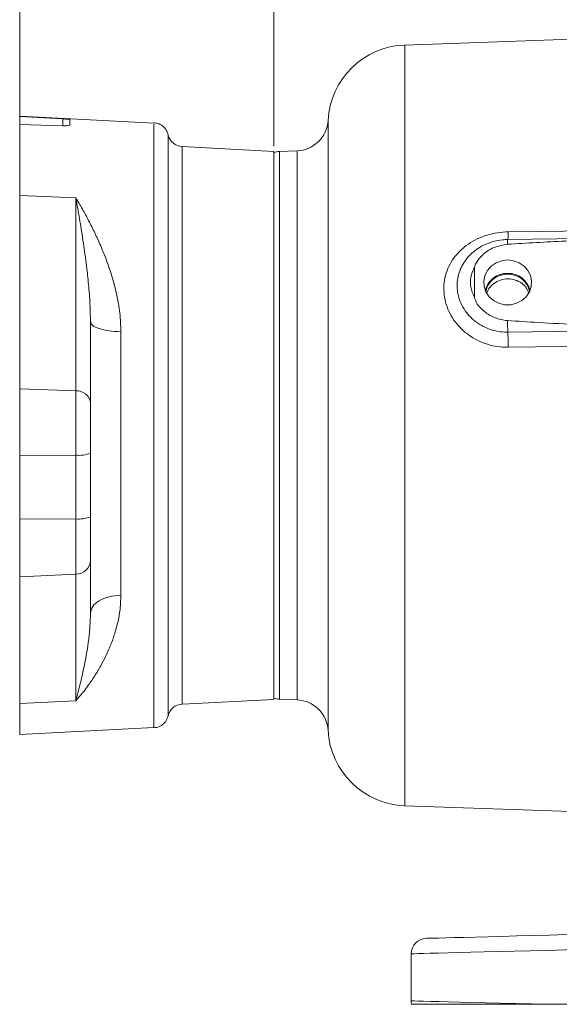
# Model space of a CAD drawing. Header units: inches. Extents: x 0.3 to 33.9, y 0.2 to 21.6.
# Tile 9 of 25: x 16.8 to 21, y 5 to 12.7. Entities that reach past the tile are written whole.
import ezdxf

# ---------------------------------------------------------------- set-up
doc = ezdxf.new("R2010")
doc.units = ezdxf.units.IN
doc.header["$MEASUREMENT"] = 0
doc.layers.add('SLD-0', color=7, linetype='Continuous', lineweight=15)
doc.styles.add('SLDTEXTSTYLE0', font='TXT', dxfattribs={"width": 0.75})
doc.dimstyles.new('SLDDIMSTYLE0', dxfattribs={"dimtxt": 0.25, "dimasz": 0.13, "dimexe": 0, "dimexo": 0.0625, "dimgap": 0.0625, "dimtad": 0, "dimtih": 1, "dimtoh": 1, "dimrnd": 1e-09, "dimzin": 12, "dimdsep": 46, "dimtxsty": 'SLDTEXTSTYLE0', "dimsah": 1, "dimcen": 0.09, "dimadec": 0, "dimazin": 3, "dimtfac": 1, "dimtofl": 0, "dimtmove": 0, "dimatfit": 3, "dimfxl": 1, "dimfrac": 2, "dimtolj": 1, "dimtzin": 12, "dimarcsym": 0})

# ---------------------------------------------------------------- blocks, each defined once
blk = doc.blocks.new('_D_8')
at = {"layer": 'SLD-0'}
for p, q in [((18.751, 11.6936), (18.751, 13.5957)), ((18.751, 13.4707), (20.4163, 13.4707)), ((20.5559, 13.5075), (20.5051, 13.5075)), ((20.5051, 13.5075), (20.5051, 13.1106)), ((21.5141, 13.5075), (21.5649, 13.5075)), ((21.5649, 13.5075), (21.5649, 13.1106)), ((23.319, 13.4707), (21.6536, 13.4707)), ((20.5051, 13.1106), (20.5559, 13.1106)), ((21.5649, 13.1106), (21.5141, 13.1106))]:
    blk.add_line(p, q, dxfattribs=at)
for points in [[(18.751, 13.4707), (18.881, 13.4507), (18.881, 13.4907)], [(23.319, 13.4707), (23.189, 13.4907), (23.189, 13.4507)]]:
    blk.add_solid(points, dxfattribs=at)
at = {"layer": 'SLD-0', "char_height": 0.25, "attachment_point": 1, "style": 'SLDTEXTSTYLE0'}
for s, insert in [('4.57', (20.6101, 13.8805, -2.4475)), ('116.0', (20.6193, 13.4329, -2.4475))]:
    blk.add_mtext(s, dxfattribs=dict(at, insert=insert))
blk = doc.blocks.new('_D_9')
at = {"layer": 'SLD-0'}
for p, q in [((16.776, 11.3608), (16.776, 14.7768)), ((16.776, 14.6518), (19.4288, 14.6518)), ((19.5684, 14.6886), (19.5176, 14.6886)), ((19.5176, 14.6886), (19.5176, 14.2917)), ((20.5266, 14.6886), (20.5774, 14.6886)), ((20.5774, 14.6886), (20.5774, 14.2917)), ((23.319, 14.6518), (20.6661, 14.6518)), ((19.5176, 14.2917), (19.5684, 14.2917)), ((20.5774, 14.2917), (20.5266, 14.2917))]:
    blk.add_line(p, q, dxfattribs=at)
for points in [[(16.776, 14.6518), (16.906, 14.6318), (16.906, 14.6718)], [(23.319, 14.6518), (23.189, 14.6718), (23.189, 14.6318)]]:
    blk.add_solid(points, dxfattribs=at)
at = {"layer": 'SLD-0', "char_height": 0.25, "attachment_point": 1, "style": 'SLDTEXTSTYLE0'}
for s, insert in [('6.54', (19.6226, 15.0616, -2.4475)), ('166.2', (19.6318, 14.614, -2.4475))]:
    blk.add_mtext(s, dxfattribs=dict(at, insert=insert))

msp = doc.modelspace()

# ---------------------------------------------------------------- linework, layer by layer
at = {"color": 7, "linetype": 'Continuous', "lineweight": 15}
for p, q in [((23.319, 12.6045), (19.7703, 12.4806)), ((17.8197, 11.8737), (16.776, 11.9284)), ((16.776, 11.9258), (16.776, 11.9284)), ((17.1112, 11.9068), (16.776, 11.9258)), ((16.776, 11.8634), (16.776, 11.9258)), ((16.776, 11.8634), (17.1112, 11.8525)), ((16.776, 11.3108), (16.776, 11.8634)), ((17.166, 11.8621), (17.166, 11.8997)), ((18.751, 11.654), (18.0397, 11.6913)), ((18.751, 11.6333), (18.751, 11.654)), ((18.751, 7.3951), (18.751, 11.6333)), ((18.932, 11.6584), (18.7948, 11.6536)), ((16.776, 11.3108), (17.2122, 11.2938)), ((16.776, 9.8093), (16.776, 11.3108)), ((17.2122, 9.7923), (17.2122, 11.2938)), ((20.5582, 10.968), (20.5705, 10.9688)), ((22.3705, 10.9923), (20.5701, 10.9695)), ((20.3122, 10.5187), (20.3122, 10.7522)), ((17.326, 9.7033), (17.326, 10.3293)), ((21.4455, 10.2597), (20.5703, 10.2487)), ((17.5629, 10.2524), (17.5629, 8.205)), ((16.776, 9.8093), (17.2122, 9.7923)), ((16.776, 9.2898), (16.776, 9.8093)), ((17.2122, 9.293), (17.2122, 9.7923)), ((16.776, 9.2898), (17.2122, 9.293)), ((16.776, 8.7947), (16.776, 9.2898)), ((17.2122, 8.7978), (17.2122, 9.293)), ((17.326, 8.8145), (17.326, 9.3097)), ((16.776, 8.7947), (17.2122, 8.7978)), ((16.776, 8.3474), (16.776, 8.7947)), ((17.2122, 8.368), (17.2122, 8.7978)), ((17.326, 8.0656), (17.326, 8.4757)), ((16.776, 8.3474), (17.2122, 8.368)), ((16.776, 7.364), (16.776, 8.3474)), ((17.2122, 7.3845), (17.2122, 8.368)), ((17.2122, 7.3845), (16.776, 7.364)), ((16.776, 7.1207), (16.776, 7.364)), ((18.0397, 7.3578), (18.751, 7.3951)), ((18.7948, 7.3955), (18.932, 7.3907)), ((16.776, 7.1207), (17.8197, 7.1754)), ((19.7703, 6.5685), (21.2674, 6.5162)), ((19.819, 5.0514), (19.819, 5.4176)), ((21.7666, 5.0249), (20.8955, 5.0249))]:
    msp.add_line(p, q, dxfattribs=at)
at = {"color": 8, "linetype": 'Continuous', "lineweight": 15}
for p, q in [((19.7703, 12.4806), (19.7703, 9.5245)), ((17.1112, 11.8525), (17.1112, 11.9068)), ((19.1729, 11.8947), (19.1729, 7.1544)), ((18.0397, 11.6913), (18.0397, 11.6702)), ((18.0397, 11.6702), (18.0397, 7.3578)), ((18.7948, 11.6536), (18.7948, 9.5245)), ((18.932, 9.5245), (18.932, 11.6584)), ((18.7948, 9.5245), (18.7948, 7.3955)), ((18.932, 7.3907), (18.932, 9.5245)), ((19.7703, 9.5245), (19.7703, 6.5685))]:
    msp.add_line(p, q, dxfattribs=at)
at = {"color": 7, "linetype": 'Continuous', "lineweight": 15, "flags": 128}
for points in [[(20.5732, 11.0287), (20.813, 11.0318), (21.7724, 11.0442), (23.319, 11.0641)], [(20.569, 10.8098), (20.5225, 10.8043), (20.479, 10.7882), (20.4411, 10.7626), (20.4113, 10.7289), (20.3914, 10.6894), (20.3826, 10.6464), (20.3856, 10.6028), (20.4, 10.5613), (20.4251, 10.5244), (20.4592, 10.4945), (20.5002, 10.4734), (20.5456, 10.4625), (20.5924, 10.4625), (20.6377, 10.4734), (20.6787, 10.4945), (20.7128, 10.5244), (20.7379, 10.5613), (20.7524, 10.6028), (20.7553, 10.6464), (20.7466, 10.6894), (20.7266, 10.7289), (20.6968, 10.7626), (20.6589, 10.7882), (20.6154, 10.8043), (20.569, 10.8098)], [(21.4483, 10.1421), (21.2085, 10.1392), (20.5732, 10.1312)], [(19.9358, 5.5376), (19.942, 5.5378), (19.9606, 5.5383), (19.9915, 5.5391), (20.0344, 5.5402), (20.089, 5.5416), (20.1551, 5.5433), (20.2321, 5.5454), (20.3196, 5.5477), (20.417, 5.5502), (20.5236, 5.553), (20.6388, 5.556), (20.7617, 5.5592), (20.8916, 5.5626), (21.0276, 5.5662), (21.1688, 5.5699), (21.3143, 5.5737), (21.463, 5.5776), (21.6142, 5.5816), (21.7666, 5.5855)], [(21.7666, 5.4656), (21.6125, 5.4618), (21.4596, 5.458), (21.3089, 5.4543), (21.1612, 5.4507), (21.0175, 5.4471), (20.8785, 5.4437), (20.7451, 5.4404), (20.6181, 5.4373), (20.4983, 5.4344), (20.3864, 5.4316), (20.283, 5.4291), (20.1887, 5.4267), (20.1042, 5.4247), (20.0299, 5.4228), (19.9662, 5.4213), (19.9136, 5.42), (19.8724, 5.419), (19.8428, 5.4182), (19.8249, 5.4178), (19.819, 5.4176)], [(19.819, 5.0514), (19.825, 5.0513), (19.8432, 5.0508), (19.8734, 5.0501), (19.9153, 5.0491), (19.9688, 5.0478), (20.0336, 5.0462), (20.1092, 5.0443), (20.1951, 5.0422), (20.2909, 5.0398), (20.396, 5.0372), (20.5097, 5.0344), (20.6314, 5.0314), (20.7602, 5.0283), (20.8955, 5.0249)]]:
    msp.add_lwpolyline(points, dxfattribs=at)
at = {"color": 7, "linetype": 'Continuous', "lineweight": 15}
for centre, radius, start, end in [((19.792, 11.861), 0.62, 92, 176.88827), ((18.9233, 11.9082), 0.25, 272, 356.88827), ((18.046, 11.8111), 0.12, 195.00396, 267), ((18.799, 11.5337), 0.12, 92, 113.57818), ((20.5641, 10.5304), 0.1752, 88.39286, 165.64629), ((20.564, 10.5313), 0.1681, 88.3112, 169.01038), ((20.5739, 10.5304), 0.1752, 14.35434, 91.60651), ((20.5739, 10.5313), 0.1681, 10.98969, 91.68874), ((23.0665, 10.3648), 2.4989, 180.5846, 182.66136), ((17.8147, 10.1227), 2.7585, 0.17796, 2.61975), ((17.2211, 9.6865), 0.1062, 9.10754, 94.76756), ((17.2391, 9.5061), 0.2148, 262.83279, 293.86257), ((17.2391, 9.011), 0.2148, 262.83297, 293.86239), ((17.2125, 8.4816), 0.1137, 269.89839, 356.99243), ((18.046, 7.238), 0.12, 93, 165.96243), ((18.799, 7.5154), 0.12, 246.42182, 268), ((18.9233, 7.1409), 0.25, 3.11173, 88), ((19.792, 7.1881), 0.62, 183.11173, 268), ((19.939, 5.4176), 0.12, 91.5, 180), ((19.939, 5.0514), 0.12, 180, 192.75741)]:
    msp.add_arc(centre, radius, start, end, dxfattribs=at)
at = {"color": 8, "linetype": 'Continuous', "lineweight": 15}
for centre, radius, start, end in [((20.2498, 11.0134), 0.3237, 352.15376, 2.71671), ((20.7351, 10.9402), 0.1676, 169.92656, 182.91209)]:
    msp.add_arc(centre, radius, start, end, dxfattribs=at)
at = {"color": 7, "linetype": 'Continuous', "lineweight": 15}
for points, knots in [([(17.166, 11.8997), (17.1653, 11.9003), (17.164, 11.9015), (17.1536, 11.9032), (17.1384, 11.9049), (17.1232, 11.9061), (17.1139, 11.9066), (17.1112, 11.9068)], [0, 0, 0, 0, 0.227484, 0.454984, 0.682067, 0.908587, 1, 1, 1, 1]), ([(17.1112, 11.8525), (17.1178, 11.8525), (17.1311, 11.8523), (17.1481, 11.854), (17.1603, 11.8568), (17.1655, 11.8597), (17.1659, 11.8616), (17.166, 11.8621)], [0, 0, 0, 0, 0.226447, 0.452905, 0.679278, 0.906074, 1, 1, 1, 1]), ([(17.9332, 11.7698), (17.9297, 11.7837), (17.9228, 11.8114), (17.8964, 11.846), (17.8601, 11.8703), (17.8318, 11.8744), (17.8176, 11.8765)], [0, 0, 0, 0, 0.250629, 0.500547, 0.750189, 1, 1, 1, 1]), ([(17.8192, 7.1847), (17.8192, 7.182), (17.8192, 7.1699), (17.8192, 7.2398), (17.8192, 7.3938), (17.8192, 7.6365), (17.8192, 7.95), (17.8192, 8.3244), (17.8192, 8.7449), (17.8192, 9.1953), (17.8192, 9.6584), (17.8192, 10.1163), (17.8192, 10.5515), (17.8192, 10.9473), (17.8192, 11.2882), (17.8192, 11.5621), (17.8192, 11.7546), (17.8192, 11.8619), (17.8192, 11.8637), (17.8192, 11.8644)], [0, 0, 0, 0, 0.018015, 0.080515, 0.143015, 0.205515, 0.268015, 0.330515, 0.393015, 0.455515, 0.518015, 0.580515, 0.643015, 0.705515, 0.768015, 0.830515, 0.893015, 0.955515, 1, 1, 1, 1]), ([(17.9294, 7.2672), (17.9294, 7.2672), (17.9294, 7.2673), (17.9294, 7.2717), (17.9294, 7.2801), (17.9294, 7.2894), (17.9294, 7.3), (17.9294, 7.3118), (17.9295, 7.3243), (17.9295, 7.345), (17.9295, 7.376), (17.9295, 7.4199), (17.9295, 7.4634), (17.9295, 7.5066), (17.9295, 7.5551), (17.9295, 7.6101), (17.9294, 7.6668), (17.9294, 7.7226), (17.9294, 7.7845), (17.9295, 7.8572), (17.9295, 7.9369), (17.9296, 8.0167), (17.9296, 8.0997), (17.9296, 8.1864), (17.9296, 8.2782), (17.9296, 8.3616), (17.9296, 8.4394), (17.9295, 8.5152), (17.9295, 8.6006), (17.9295, 8.6835), (17.9294, 8.759), (17.9294, 8.8305), (17.9294, 8.904), (17.9295, 8.975), (17.9295, 9.0459), (17.9295, 9.1223), (17.9296, 9.22), (17.9297, 9.3298), (17.9298, 9.4414), (17.9298, 9.5361), (17.9299, 9.6203), (17.9299, 9.6937), (17.9299, 9.7623), (17.9299, 9.8255), (17.9299, 9.8897), (17.9299, 9.9547), (17.9298, 10.0205), (17.9298, 10.082), (17.9297, 10.1452), (17.9297, 10.216), (17.9296, 10.2968), (17.9296, 10.3764), (17.9295, 10.4444), (17.9295, 10.5041), (17.9294, 10.5584), (17.9294, 10.6099), (17.9294, 10.6559), (17.9294, 10.6988), (17.9295, 10.7413), (17.9295, 10.786), (17.9296, 10.8331), (17.9297, 10.8772), (17.9298, 10.9238), (17.9299, 10.9775), (17.93, 11.0394), (17.9302, 11.0999), (17.9303, 11.1513), (17.9304, 11.1977), (17.9305, 11.2488), (17.9306, 11.3051), (17.9307, 11.3634), (17.9307, 11.4169), (17.9307, 11.4778), (17.9306, 11.5474), (17.9303, 11.6207), (17.93, 11.6827), (17.9297, 11.7305), (17.9294, 11.7676), (17.9294, 11.7875), (17.9296, 11.781), (17.9296, 11.7805)], [0, 0, 0, 0, 0.003038, 0.020269, 0.031353, 0.041519, 0.051073, 0.060015, 0.068344, 0.07606, 0.096927, 0.11526, 0.131061, 0.144609, 0.158082, 0.175278, 0.190573, 0.201814, 0.215783, 0.233195, 0.248891, 0.264586, 0.27975, 0.295279, 0.311175, 0.327437, 0.337166, 0.3493, 0.363941, 0.377421, 0.387582, 0.398344, 0.409564, 0.420282, 0.429619, 0.440542, 0.453412, 0.471694, 0.487548, 0.500975, 0.511976, 0.523393, 0.532262, 0.541296, 0.550496, 0.55986, 0.56939, 0.579086, 0.586768, 0.597243, 0.610512, 0.623055, 0.633542, 0.641972, 0.651034, 0.659309, 0.666796, 0.673494, 0.680557, 0.68816, 0.696302, 0.704982, 0.711543, 0.721403, 0.734562, 0.746657, 0.75699, 0.765892, 0.775843, 0.790133, 0.804054, 0.817609, 0.830798, 0.853347, 0.879318, 0.906119, 0.93132, 0.956218, 0.996688, 1, 1, 1, 1]), ([(17.2122, 11.2938), (17.2182, 11.2606), (17.229, 11.2002), (17.2439, 11.1129), (17.2578, 11.0284), (17.271, 10.943), (17.284, 10.8527), (17.2979, 10.746), (17.3118, 10.6182), (17.3233, 10.4741), (17.3251, 10.3761), (17.326, 10.3293)], [0, 0, 0, 0, 0.112067, 0.203731, 0.288011, 0.38702, 0.477209, 0.572703, 0.718096, 0.865407, 1, 1, 1, 1]), ([(17.2122, 11.2938), (17.2295, 11.2647), (17.2632, 11.2079), (17.3128, 11.1166), (17.3604, 11.0215), (17.4048, 10.9239), (17.4501, 10.8124), (17.4924, 10.6896), (17.5303, 10.5467), (17.5571, 10.4024), (17.561, 10.3007), (17.5629, 10.2524)], [0, 0, 0, 0, 0.104409, 0.203915, 0.306493, 0.409204, 0.502325, 0.632957, 0.751932, 0.882132, 1, 1, 1, 1]), ([(20.5732, 10.1312), (20.5535, 10.1316), (20.5058, 10.1326), (20.4312, 10.1469), (20.3524, 10.1748), (20.2798, 10.2152), (20.2155, 10.2659), (20.1616, 10.3259), (20.1192, 10.3926), (20.0898, 10.4645), (20.0736, 10.5394), (20.0718, 10.6153), (20.084, 10.6901), (20.1104, 10.7613), (20.1497, 10.8272), (20.2009, 10.8856), (20.2623, 10.9355), (20.3322, 10.9756), (20.4087, 11.0052), (20.4898, 11.0242), (20.5454, 11.0272), (20.5732, 11.0287)], [0, 0, 0, 0, 0.038377, 0.09291, 0.147439, 0.201566, 0.255685, 0.308751, 0.361806, 0.414177, 0.466541, 0.51909, 0.571642, 0.624715, 0.677797, 0.731116, 0.784444, 0.838115, 0.891791, 0.945895, 1, 1, 1, 1]), ([(20.5701, 10.9684), (20.5561, 10.9682), (20.5199, 10.9678), (20.4626, 10.9568), (20.4217, 10.9412), (20.4014, 10.9335)], [0, 0, 0, 0, 0.242392, 0.624137, 1, 1, 1, 1]), ([(22.6688, 10.9959), (22.5888, 10.995), (22.1888, 10.9903), (21.6385, 10.979), (21.018, 10.9597), (20.7178, 10.941), (20.5677, 10.9317)], [0, 0, 0, 0, 0.114153, 0.570776, 0.785343, 1, 1, 1, 1]), ([(20.5677, 10.9317), (20.5316, 10.9255), (20.4595, 10.9131), (20.3764, 10.8585), (20.3328, 10.8045), (20.3151, 10.77), (20.3128, 10.7563), (20.3122, 10.7522)], [0, 0, 0, 0, 0.322606, 0.642639, 0.869131, 0.960935, 1, 1, 1, 1]), ([(20.3122, 10.7522), (20.3056, 10.7398), (20.2863, 10.7032), (20.2774, 10.6504), (20.282, 10.5829), (20.2996, 10.5455), (20.3122, 10.5187)], [0, 0, 0, 0, 0.169372, 0.500138, 0.642092, 1, 1, 1, 1]), ([(20.7315, 10.5568), (20.7246, 10.5719), (20.7102, 10.6034), (20.668, 10.639), (20.6149, 10.661), (20.5562, 10.6653), (20.4989, 10.6519), (20.4504, 10.6216), (20.4182, 10.5863), (20.4105, 10.5603), (20.4079, 10.5516)], [0, 0, 0, 0, 0.123653, 0.258367, 0.393563, 0.528756, 0.66359, 0.798199, 0.932889, 1, 1, 1, 1]), ([(20.3122, 10.5187), (20.3139, 10.5114), (20.3207, 10.4828), (20.3579, 10.4323), (20.4251, 10.3777), (20.5022, 10.3474), (20.5512, 10.3413), (20.5677, 10.3393)], [0, 0, 0, 0, 0.070467, 0.277117, 0.56329, 0.852377, 1, 1, 1, 1]), ([(20.5677, 10.3393), (20.6475, 10.3338), (20.9392, 10.3138), (21.2316, 10.3049), (21.444, 10.2985)], [0, 0, 0, 0, 0.273569, 1, 1, 1, 1]), ([(17.326, 10.3293), (17.3295, 10.3196), (17.3365, 10.3001), (17.3907, 10.2752), (17.4686, 10.2572), (17.5314, 10.254), (17.5629, 10.2524)], [0, 0, 0, 0, 0.25, 0.500001, 0.749999, 1, 1, 1, 1]), ([(17.326, 9.3097), (17.326, 9.3455), (17.326, 9.4182), (17.326, 9.5257), (17.326, 9.6251), (17.326, 9.6775), (17.326, 9.7033)], [0, 0, 0, 0, 0.246231, 0.5, 0.753769, 1, 1, 1, 1]), ([(17.326, 8.4757), (17.326, 8.4936), (17.326, 8.53), (17.326, 8.612), (17.326, 8.7081), (17.326, 8.7794), (17.326, 8.8145)], [0, 0, 0, 0, 0.246231, 0.5, 0.753769, 1, 1, 1, 1]), ([(17.5629, 8.205), (17.5617, 8.1718), (17.5593, 8.1026), (17.5417, 8.0032), (17.5163, 7.9074), (17.4837, 7.8156), (17.4465, 7.7313), (17.4047, 7.6512), (17.3604, 7.5773), (17.3127, 7.5075), (17.2631, 7.4426), (17.2295, 7.4042), (17.2122, 7.3845)], [0, 0, 0, 0, 0.093304, 0.194422, 0.294178, 0.392052, 0.49777, 0.59109, 0.693695, 0.796054, 0.895815, 1, 1, 1, 1]), ([(17.5629, 8.205), (17.5314, 8.2021), (17.4686, 8.1964), (17.3907, 8.1638), (17.3365, 8.1186), (17.3295, 8.0833), (17.326, 8.0656)], [0, 0, 0, 0, 0.25, 0.5, 0.750001, 1, 1, 1, 1]), ([(17.326, 8.0656), (17.3252, 8.0323), (17.3236, 7.9622), (17.3129, 7.8618), (17.2984, 7.7622), (17.282, 7.674), (17.2651, 7.5946), (17.2491, 7.5264), (17.2315, 7.4558), (17.2192, 7.4102), (17.2122, 7.3845)], [0, 0, 0, 0, 0.128072, 0.269882, 0.40662, 0.547288, 0.65738, 0.768037, 0.869042, 1, 1, 1, 1]), ([(17.8176, 7.1736), (17.8318, 7.1757), (17.8601, 7.1798), (17.8962, 7.2041), (17.9205, 7.2348), (17.9266, 7.2579), (17.929, 7.2673)], [0, 0, 0, 0, 0.271669, 0.54311, 0.814802, 1, 1, 1, 1]), ([(20.8955, 5.0249), (20.8257, 5.0249), (20.6909, 5.0249), (20.5097, 5.0249), (20.3486, 5.0249), (20.2059, 5.0249), (20.0839, 5.0249), (19.9833, 5.0249), (19.8975, 5.0249), (19.8349, 5.0249), (19.8263, 5.0249), (19.8219, 5.0249)], [0, 0, 0, 0, 0.110367, 0.212962, 0.315885, 0.418482, 0.52113, 0.624104, 0.726755, 0.863377, 1, 1, 1, 1])]:
    msp.add_open_spline(points, degree=3, knots=knots, dxfattribs=at)
at = {"color": 8, "linetype": 'Continuous', "lineweight": 15}
msp.add_open_spline([(20.5703, 10.2487), (20.5676, 10.2487), (20.5419, 10.2486), (20.4924, 10.2532), (20.4251, 10.2713), (20.3619, 10.3007), (20.3059, 10.3398), (20.2576, 10.3878), (20.2201, 10.4418), (20.1932, 10.5007), (20.179, 10.5576), (20.1733, 10.6331), (20.1897, 10.725), (20.2475, 10.827), (20.3242, 10.8927), (20.3789, 10.9255), (20.4004, 10.933), (20.4015, 10.9334)], degree=3, knots=[0, 0, 0, 0, 0.00772, 0.073637, 0.14166, 0.207137, 0.274687, 0.339606, 0.406607, 0.469107, 0.533569, 0.583633, 0.70012, 0.815237, 0.93426, 0.996786, 1, 1, 1, 1], dxfattribs=at)

# ---------------------------------------------------------------- dimensions: what is measured, and where the dimension line sits
at = {"layer": 'SLD-0'}
for base, p2, picture, middle in [((16.776, 14.6518), (16.776, 11.3108), '_D_9', (20.0475, 14.6518)), ((18.751, 13.4707), (18.751, 11.6436), '_D_8', (21.035, 13.4707))]:
    dim = msp.add_linear_dim(base=base, p1=(23.319, 15.9322), p2=p2, dimstyle='SLDDIMSTYLE0', dxfattribs=at)
    dim.commit()
    dim.dimension.update_dxf_attribs({"geometry": picture, "text_midpoint": middle, "dimtype": 160})

doc.saveas('drawing.dxf')
